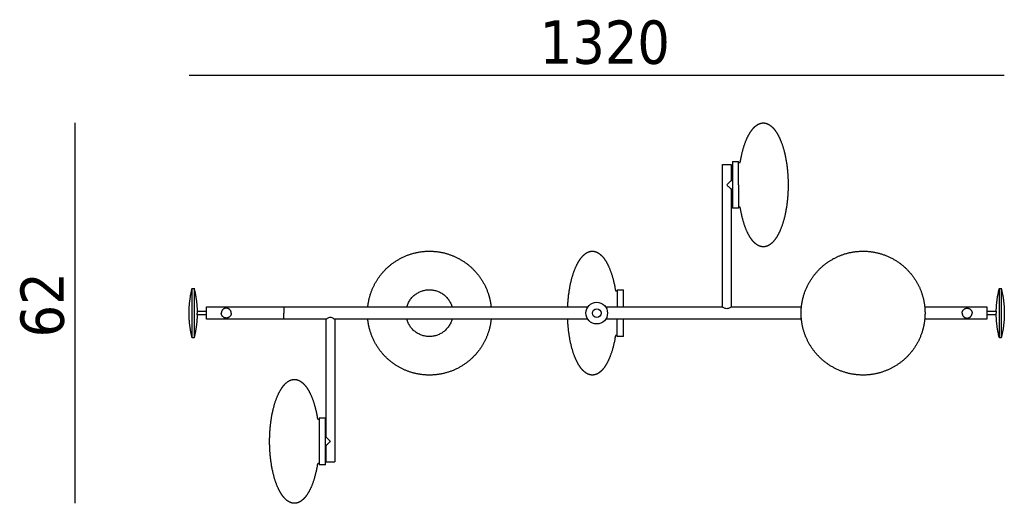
# Model space of a CAD drawing. Header units: millimetres. Extents: x 0 to 3549, y -637 to 1517.
# Tile 6 of 6: x 1960 to 3549, y 736 to 1517. Entities that reach past the tile are written whole.
import ezdxf

# ---------------------------------------------------------------- set-up
doc = ezdxf.new("R2010")
doc.units = ezdxf.units.MM
doc.layers.add('Quota (ISO)', color=7, linetype='Continuous', lineweight=25)
doc.styles.add('Testo nota (ISO)', font='tahoma.ttf')
doc.dimstyles.new('Default (ISO)', dxfattribs={"dimscale": 20, "dimtxt": 3.5, "dimasz": 2.5, "dimexe": 3.175, "dimexo": 0, "dimgap": 0.762, "dimtad": 1, "dimrnd": 1e-08, "dimzin": 0, "dimtxsty": 'Testo nota (ISO)', "dimcen": 0.09, "dimdle": 10, "dimclrd": 256, "dimclre": 256, "dimclrt": 256, "dimazin": 0, "dimtfac": 1.001486, "dimtmove": 0, "dimatfit": 3, "dimfxl": 1, "dimtolj": 1, "dimtzin": 0, "dimlwd": -1, "dimlwe": -1, "dimarcsym": 0})

# ---------------------------------------------------------------- blocks, each defined once
blk = doc.blocks.new('*D2')
at = {"layer": 'Defpoints', "color": 0, "transparency": 16777216}
for p in [(3549.3, 1427.6), (2233.3, 1043.3), (3549.3, 1043.3)]:
    blk.add_point(p, dxfattribs=at)
at = {"layer": 'Quota (ISO)', "transparency": 16777216}
blk.add_line((2233.3, 1427.6), (3549.3, 1427.6), dxfattribs=at)
at = {"layer": 'Quota (ISO)', "transparency": 16777216, "insert": (2773.1, 1515.7), "char_height": 70, "attachment_point": 1, "style": 'Testo nota (ISO)'}
blk.add_mtext('\\A1; 1320', dxfattribs=at)
blk = doc.blocks.new('_None')
blk = doc.blocks.new('*D4')
at = {"layer": 'Defpoints', "color": 0, "transparency": 16777216}
for p in [(2049.2, 1350.3), (3160.3, 1350.3), (2403.3, 736.3)]:
    blk.add_point(p, dxfattribs=at)
at = {"layer": 'Quota (ISO)', "transparency": 16777216}
blk.add_line((2049.2, 736.3), (2049.2, 1350.3), dxfattribs=at)
at = {"layer": 'Quota (ISO)', "transparency": 16777216, "insert": (1961.1, 977.8), "char_height": 70, "attachment_point": 1, "rotation": 90, "style": 'Testo nota (ISO)'}
blk.add_mtext('\\A1; 62', dxfattribs=at)

msp = doc.modelspace()

# ---------------------------------------------------------------- linework, layer by layer
for radius in [17.5, 7]:
    msp.add_circle((2891.318, 1043.271), radius)
for points, weights, degree, knots in [([(3123.132, 1287.115), (3126.183, 1306.361), (3131.428, 1322.529), (3138.435, 1333.978), (3141.828, 1339.523), (3145.487, 1343.674), (3149.315, 1346.412), (3152.954, 1349.016), (3156.649, 1350.271), (3160.318, 1350.271), (3165.274, 1350.271), (3170.25, 1347.993), (3175.042, 1343.249), (3180.105, 1338.239), (3184.697, 1330.744), (3188.603, 1320.981), (3195.762, 1303.082), (3199.671, 1280.34), (3200.247, 1256.231), (3200.295, 1254.245), (3200.318, 1252.258), (3200.318, 1250.271)], [0.777074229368, 0.745154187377, 0.737187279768, 0.753173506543, 0.761167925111, 0.775152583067, 0.79512748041, 0.815102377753, 0.841067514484, 0.873022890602, 0.830405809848, 0.798442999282, 0.777134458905, 0.755825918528, 0.745171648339, 0.745171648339, 0.745171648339, 0.780981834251, 0.852602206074, 0.852602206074, 0.852602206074, 0.852602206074], 3, [0.00815727, 0.00815727, 0.00815727, 0.00815727, 49.96443826, 49.96443826, 49.96443826, 66.71849125, 66.71849125, 66.71849125, 78.77282475, 78.77282475, 78.77282475, 95.9968974, 95.9968974, 95.9968974, 122.45564693, 122.45564693, 122.45564693, 188.94634672, 188.94634672, 188.94634672, 194.90682563, 194.90682563, 194.90682563, 194.90682563]), ([(3123.132, 1287.115), (3126.183, 1306.361), (3131.428, 1322.529), (3138.435, 1333.978), (3141.828, 1339.523), (3145.487, 1343.674), (3149.315, 1346.412), (3152.954, 1349.016), (3156.649, 1350.271), (3160.318, 1350.271), (3165.274, 1350.271), (3170.25, 1347.993), (3175.042, 1343.249), (3180.105, 1338.239), (3184.697, 1330.744), (3188.603, 1320.981), (3195.762, 1303.082), (3199.671, 1280.34), (3200.247, 1256.231), (3200.295, 1254.245), (3200.318, 1252.258), (3200.318, 1250.271)], [0.777074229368, 0.745154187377, 0.737187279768, 0.753173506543, 0.761167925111, 0.775152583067, 0.79512748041, 0.815102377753, 0.841067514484, 0.873022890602, 0.830405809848, 0.798442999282, 0.777134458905, 0.755825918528, 0.745171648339, 0.745171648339, 0.745171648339, 0.780981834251, 0.852602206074, 0.852602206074, 0.852602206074, 0.852602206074], 3, [0.00815727, 0.00815727, 0.00815727, 0.00815727, 49.96443826, 49.96443826, 49.96443826, 66.71849125, 66.71849125, 66.71849125, 78.77282475, 78.77282475, 78.77282475, 95.9968974, 95.9968974, 95.9968974, 122.45564693, 122.45564693, 122.45564693, 188.94634672, 188.94634672, 188.94634672, 194.90682563, 194.90682563, 194.90682563, 194.90682563]), ([(3094.318, 1283.271), (3094.318, 1283.271), (3101.318, 1283.271), (3108.318, 1283.271), (3108.318, 1283.271)], [1, 0.707106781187, 1, 0.707106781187, 1], 2, [-28, -28, -28, -14, -14, 0, 0, 0]), ([(3094.318, 1283.271), (3094.318, 1283.271), (3101.318, 1283.271), (3108.318, 1283.271), (3108.318, 1283.271)], [1, 0.707106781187, 1, 0.707106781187, 1], 2, [-28, -28, -28, -14, -14, 0, 0, 0]), ([(3200.318, 1250.271), (3200.318, 1248.283), (3200.295, 1246.297), (3200.247, 1244.311), (3199.671, 1220.201), (3195.762, 1197.459), (3188.603, 1179.56), (3184.697, 1169.797), (3180.105, 1162.302), (3175.042, 1157.292), (3170.25, 1152.549), (3165.274, 1150.271), (3160.318, 1150.271), (3156.649, 1150.271), (3152.955, 1151.525), (3149.315, 1154.129), (3145.487, 1156.866), (3141.829, 1161.018), (3138.435, 1166.563), (3131.428, 1178.012), (3126.183, 1194.181), (3123.132, 1213.429)], [0.852602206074, 0.852602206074, 0.852602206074, 0.852602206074, 0.780981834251, 0.745171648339, 0.745171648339, 0.745171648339, 0.755825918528, 0.777134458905, 0.798442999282, 0.830405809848, 0.873022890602, 0.841068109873, 0.815103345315, 0.795128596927, 0.775153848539, 0.761169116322, 0.753174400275, 0.737186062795, 0.745154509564, 0.777079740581], 3, [-5.96047892, -5.96047892, -5.96047892, -5.96047892, 0, 0, 0, 66.49069979, 66.49069979, 66.49069979, 92.94944932, 92.94944932, 92.94944932, 110.17352196, 110.17352196, 110.17352196, 122.22758786, 122.22758786, 122.22758786, 138.98115802, 138.98115802, 138.98115802, 188.94081415, 188.94081415, 188.94081415, 188.94081415]), ([(3200.318, 1250.271), (3200.318, 1248.283), (3200.295, 1246.297), (3200.247, 1244.311), (3199.671, 1220.201), (3195.762, 1197.459), (3188.603, 1179.56), (3184.697, 1169.797), (3180.105, 1162.302), (3175.042, 1157.292), (3170.25, 1152.549), (3165.274, 1150.271), (3160.318, 1150.271), (3156.649, 1150.271), (3152.955, 1151.525), (3149.315, 1154.129), (3145.487, 1156.866), (3141.829, 1161.018), (3138.435, 1166.563), (3131.428, 1178.012), (3126.183, 1194.181), (3123.132, 1213.429)], [0.852602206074, 0.852602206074, 0.852602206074, 0.852602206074, 0.780981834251, 0.745171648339, 0.745171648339, 0.745171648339, 0.755825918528, 0.777134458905, 0.798442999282, 0.830405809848, 0.873022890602, 0.841068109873, 0.815103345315, 0.795128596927, 0.775153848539, 0.761169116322, 0.753174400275, 0.737186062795, 0.745154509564, 0.777079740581], 3, [-5.96047892, -5.96047892, -5.96047892, -5.96047892, 0, 0, 0, 66.49069979, 66.49069979, 66.49069979, 92.94944932, 92.94944932, 92.94944932, 110.17352196, 110.17352196, 110.17352196, 122.22758786, 122.22758786, 122.22758786, 138.98115802, 138.98115802, 138.98115802, 188.94081415, 188.94081415, 188.94081415, 188.94081415]), ([(2532.879, 1089.945), (2541.782, 1106.814), (2556.269, 1119.222), (2571.999, 1132.694), (2591.786, 1138.81), (2611.573, 1144.927), (2632.161, 1142.681), (2651.123, 1140.613), (2667.993, 1131.71)], [1, 0.926776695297, 0.890165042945, 0.853553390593, 0.853553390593, 0.853553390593, 0.890165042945, 0.926776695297, 1], 2, [0, 0, 0, 38.14871397, 38.14871397, 79.5700702, 79.5700702, 120.99142644, 120.99142644, 159.14014041, 159.14014041, 159.14014041]), ([(2532.879, 1089.945), (2541.782, 1106.814), (2556.269, 1119.222), (2571.999, 1132.694), (2591.786, 1138.81), (2611.573, 1144.927), (2632.161, 1142.681), (2651.123, 1140.613), (2667.993, 1131.71)], [1, 0.926776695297, 0.890165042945, 0.853553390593, 0.853553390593, 0.853553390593, 0.890165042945, 0.926776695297, 1], 2, [0, 0, 0, 38.14871397, 38.14871397, 79.5700702, 79.5700702, 120.99142644, 120.99142644, 159.14014041, 159.14014041, 159.14014041]), ([(2667.993, 1131.71), (2684.862, 1122.807), (2697.27, 1108.32), (2710.742, 1092.59), (2716.858, 1072.803), (2719.816, 1063.235), (2720.817, 1053.271)], [1, 0.926776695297, 0.890165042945, 0.853553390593, 0.853553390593, 0.853553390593, 0.862113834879], 2, [0, 0, 0, 38.14871397, 38.14871397, 79.5700702, 79.5700702, 99.59923327, 99.59923327, 99.59923327]), ([(2667.993, 1131.71), (2684.862, 1122.807), (2697.27, 1108.32), (2710.742, 1092.59), (2716.858, 1072.803), (2719.816, 1063.235), (2720.817, 1053.271)], [1, 0.926776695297, 0.890165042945, 0.853553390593, 0.853553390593, 0.853553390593, 0.862113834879], 2, [0, 0, 0, 38.14871397, 38.14871397, 79.5700702, 79.5700702, 99.59923327, 99.59923327, 99.59923327]), ([(2844.519, 1053.271), (2845.431, 1075.968), (2849.308, 1097.167), (2856.034, 1113.981), (2859.939, 1123.744), (2864.532, 1131.239), (2869.595, 1136.249), (2874.387, 1140.993), (2879.362, 1143.271), (2884.318, 1143.271), (2887.987, 1143.271), (2891.682, 1142.016), (2895.322, 1139.412), (2899.149, 1136.674), (2902.808, 1132.523), (2906.202, 1126.978), (2913.209, 1115.529), (2918.454, 1099.36), (2921.505, 1080.113)], [0.821689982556, 0.759864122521, 0.728951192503, 0.728951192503, 0.728951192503, 0.739373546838, 0.760218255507, 0.781062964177, 0.812330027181, 0.85401944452, 0.822759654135, 0.797359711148, 0.777819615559, 0.758279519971, 0.74459927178, 0.736778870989, 0.721140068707, 0.728934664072, 0.760162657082], 3, [4.03002996, 4.03002996, 4.03002996, 4.03002996, 66.49069979, 66.49069979, 66.49069979, 92.94944932, 92.94944932, 92.94944932, 110.17352196, 110.17352196, 110.17352196, 122.22785546, 122.22785546, 122.22785546, 138.98190845, 138.98190845, 138.98190845, 188.93995996, 188.93995996, 188.93995996, 188.93995996]), ([(2844.519, 1053.271), (2845.431, 1075.968), (2849.308, 1097.167), (2856.034, 1113.981), (2859.939, 1123.744), (2864.532, 1131.239), (2869.595, 1136.249), (2874.387, 1140.993), (2879.362, 1143.271), (2884.318, 1143.271), (2887.987, 1143.271), (2891.682, 1142.016), (2895.322, 1139.412), (2899.149, 1136.674), (2902.808, 1132.523), (2906.202, 1126.978), (2913.209, 1115.529), (2918.454, 1099.36), (2921.505, 1080.113)], [0.821689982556, 0.759864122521, 0.728951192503, 0.728951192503, 0.728951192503, 0.739373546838, 0.760218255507, 0.781062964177, 0.812330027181, 0.85401944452, 0.822759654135, 0.797359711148, 0.777819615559, 0.758279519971, 0.74459927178, 0.736778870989, 0.721140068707, 0.728934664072, 0.760162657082], 3, [4.03002996, 4.03002996, 4.03002996, 4.03002996, 66.49069979, 66.49069979, 66.49069979, 92.94944932, 92.94944932, 92.94944932, 110.17352196, 110.17352196, 110.17352196, 122.22785546, 122.22785546, 122.22785546, 138.98190845, 138.98190845, 138.98190845, 188.93995996, 188.93995996, 188.93995996, 188.93995996]), ([(3221.82, 1053.271), (3222.821, 1063.235), (3225.779, 1072.803), (3231.895, 1092.59), (3245.367, 1108.32), (3257.775, 1122.807), (3274.644, 1131.71)], [0.862113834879, 0.853553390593, 0.853553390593, 0.853553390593, 0.890165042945, 0.926776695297, 1], 2, [59.54090714, 59.54090714, 59.54090714, 79.5700702, 79.5700702, 120.99142644, 120.99142644, 159.14014041, 159.14014041, 159.14014041]), ([(3221.82, 1053.271), (3222.821, 1063.235), (3225.779, 1072.803), (3231.895, 1092.59), (3245.367, 1108.32), (3257.775, 1122.807), (3274.644, 1131.71)], [0.862113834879, 0.853553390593, 0.853553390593, 0.853553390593, 0.890165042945, 0.926776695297, 1], 2, [59.54090714, 59.54090714, 59.54090714, 79.5700702, 79.5700702, 120.99142644, 120.99142644, 159.14014041, 159.14014041, 159.14014041]), ([(3274.644, 1131.71), (3291.513, 1140.613), (3310.475, 1142.681), (3331.064, 1144.927), (3350.851, 1138.81), (3370.638, 1132.694), (3386.368, 1119.222), (3400.855, 1106.814), (3409.758, 1089.945)], [1, 0.926776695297, 0.890165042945, 0.853553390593, 0.853553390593, 0.853553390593, 0.890165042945, 0.926776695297, 1], 2, [0, 0, 0, 38.14871397, 38.14871397, 79.5700702, 79.5700702, 120.99142644, 120.99142644, 159.14014041, 159.14014041, 159.14014041]), ([(3274.644, 1131.71), (3291.513, 1140.613), (3310.475, 1142.681), (3331.064, 1144.927), (3350.851, 1138.81), (3370.638, 1132.694), (3386.368, 1119.222), (3400.855, 1106.814), (3409.758, 1089.945)], [1, 0.926776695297, 0.890165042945, 0.853553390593, 0.853553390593, 0.853553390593, 0.890165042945, 0.926776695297, 1], 2, [0, 0, 0, 38.14871397, 38.14871397, 79.5700702, 79.5700702, 120.99142644, 120.99142644, 159.14014041, 159.14014041, 159.14014041]), ([(2238.318, 1003.271), (2233.318, 1022.958), (2233.318, 1043.271), (2233.318, 1063.583), (2238.318, 1083.271)], [0.918092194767, 0.950772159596, 1, 0.950772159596, 0.918092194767], 2, [0, 0, 0, 40.625, 40.625, 81.25, 81.25, 81.25]), ([(2238.318, 1003.271), (2233.318, 1022.958), (2233.318, 1043.271), (2233.318, 1063.583), (2238.318, 1083.271)], [0.918092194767, 0.950772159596, 1, 0.950772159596, 0.918092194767], 2, [0, 0, 0, 40.625, 40.625, 81.25, 81.25, 81.25]), ([(2521.82, 1053.271), (2521.862, 1053.692), (2521.908, 1054.114), (2523.976, 1073.076), (2532.879, 1089.945)], [0.888620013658, 0.889384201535, 0.890165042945, 0.926776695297, 1], 2, [120.10800523, 120.10800523, 120.10800523, 120.99142644, 120.99142644, 159.14014041, 159.14014041, 159.14014041]), ([(2521.82, 1053.271), (2521.862, 1053.692), (2521.908, 1054.114), (2523.976, 1073.076), (2532.879, 1089.945)], [0.888620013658, 0.889384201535, 0.890165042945, 0.926776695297, 1], 2, [120.10800523, 120.10800523, 120.10800523, 120.99142644, 120.99142644, 159.14014041, 159.14014041, 159.14014041]), ([(3409.758, 1089.945), (3418.66, 1073.076), (3420.729, 1054.114), (3420.775, 1053.692), (3420.817, 1053.271)], [0.999999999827, 0.926776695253, 0.890165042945, 0.889384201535, 0.888620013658], 2, [0.00000004, 0.00000004, 0.00000004, 38.14871397, 38.14871397, 39.03213518, 39.03213518, 39.03213518]), ([(3409.758, 1089.945), (3418.66, 1073.076), (3420.729, 1054.114), (3420.775, 1053.692), (3420.817, 1053.271)], [0.999999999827, 0.926776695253, 0.890165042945, 0.889384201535, 0.888620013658], 2, [0.00000004, 0.00000004, 0.00000004, 38.14871397, 38.14871397, 39.03213518, 39.03213518, 39.03213518]), ([(3544.318, 1083.271), (3549.318, 1063.583), (3549.318, 1043.271), (3549.318, 1022.958), (3544.318, 1003.271)], [0.918092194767, 0.950772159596, 1, 0.950772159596, 0.918092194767], 2, [0, 0, 0, 40.625, 40.625, 81.25, 81.25, 81.25]), ([(3544.318, 1083.271), (3549.318, 1063.583), (3549.318, 1043.271), (3549.318, 1022.958), (3544.318, 1003.271)], [0.918092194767, 0.950772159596, 1, 0.950772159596, 0.918092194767], 2, [0, 0, 0, 40.625, 40.625, 81.25, 81.25, 81.25]), ([(2574.644, 954.831), (2557.775, 963.734), (2545.367, 978.221), (2531.895, 993.951), (2525.779, 1013.738), (2522.821, 1023.306), (2521.82, 1033.271)], [1, 0.926776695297, 0.890165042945, 0.853553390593, 0.853553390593, 0.853553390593, 0.862113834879], 2, [0, 0, 0, 38.14871397, 38.14871397, 79.5700702, 79.5700702, 99.59923327, 99.59923327, 99.59923327]), ([(2574.644, 954.831), (2557.775, 963.734), (2545.367, 978.221), (2531.895, 993.951), (2525.779, 1013.738), (2522.821, 1023.306), (2521.82, 1033.271)], [1, 0.926776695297, 0.890165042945, 0.853553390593, 0.853553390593, 0.853553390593, 0.862113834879], 2, [0, 0, 0, 38.14871397, 38.14871397, 79.5700702, 79.5700702, 99.59923327, 99.59923327, 99.59923327]), ([(2720.817, 1033.271), (2720.775, 1032.849), (2720.729, 1032.427), (2718.66, 1013.465), (2709.758, 996.596)], [0.888620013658, 0.889384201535, 0.890165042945, 0.926776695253, 0.999999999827], 2, [120.10800523, 120.10800523, 120.10800523, 120.99142644, 120.99142644, 159.14014036, 159.14014036, 159.14014036]), ([(2720.817, 1033.271), (2720.775, 1032.849), (2720.729, 1032.427), (2718.66, 1013.465), (2709.758, 996.596)], [0.888620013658, 0.889384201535, 0.890165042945, 0.926776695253, 0.999999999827], 2, [120.10800523, 120.10800523, 120.10800523, 120.99142644, 120.99142644, 159.14014036, 159.14014036, 159.14014036]), ([(2921.505, 1006.428), (2918.453, 987.181), (2913.209, 971.012), (2906.202, 959.563), (2902.808, 954.018), (2899.149, 949.866), (2895.322, 947.129), (2891.682, 944.525), (2887.987, 943.271), (2884.318, 943.271), (2879.362, 943.271), (2874.387, 945.549), (2869.595, 950.292), (2864.532, 955.302), (2859.939, 962.797), (2856.034, 972.56), (2849.308, 989.374), (2845.431, 1010.573), (2844.519, 1033.271)], [0.760162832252, 0.728934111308, 0.721139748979, 0.736779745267, 0.744600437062, 0.758280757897, 0.777820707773, 0.797360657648, 0.822760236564, 0.85401944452, 0.812330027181, 0.781062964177, 0.760218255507, 0.739373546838, 0.728951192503, 0.728951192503, 0.728951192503, 0.759864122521, 0.821689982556], 3, [0.00443144, 0.00443144, 0.00443144, 0.00443144, 49.96307654, 49.96307654, 49.96307654, 66.71664669, 66.71664669, 66.71664669, 78.77071259, 78.77071259, 78.77071259, 95.99478524, 95.99478524, 95.99478524, 122.45353477, 122.45353477, 122.45353477, 184.9142046, 184.9142046, 184.9142046, 184.9142046]), ([(2921.505, 1006.428), (2918.453, 987.181), (2913.209, 971.012), (2906.202, 959.563), (2902.808, 954.018), (2899.149, 949.866), (2895.322, 947.129), (2891.682, 944.525), (2887.987, 943.271), (2884.318, 943.271), (2879.362, 943.271), (2874.387, 945.549), (2869.595, 950.292), (2864.532, 955.302), (2859.939, 962.797), (2856.034, 972.56), (2849.308, 989.374), (2845.431, 1010.573), (2844.519, 1033.271)], [0.760162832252, 0.728934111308, 0.721139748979, 0.736779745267, 0.744600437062, 0.758280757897, 0.777820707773, 0.797360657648, 0.822760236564, 0.85401944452, 0.812330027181, 0.781062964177, 0.760218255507, 0.739373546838, 0.728951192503, 0.728951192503, 0.728951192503, 0.759864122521, 0.821689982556], 3, [0.00443144, 0.00443144, 0.00443144, 0.00443144, 49.96307654, 49.96307654, 49.96307654, 66.71664669, 66.71664669, 66.71664669, 78.77071259, 78.77071259, 78.77071259, 95.99478524, 95.99478524, 95.99478524, 122.45353477, 122.45353477, 122.45353477, 184.9142046, 184.9142046, 184.9142046, 184.9142046]), ([(3232.879, 996.596), (3223.976, 1013.465), (3221.908, 1032.427), (3221.862, 1032.849), (3221.82, 1033.271)], [1, 0.926776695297, 0.890165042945, 0.889384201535, 0.888620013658], 2, [0, 0, 0, 38.14871397, 38.14871397, 39.03213518, 39.03213518, 39.03213518]), ([(3232.879, 996.596), (3223.976, 1013.465), (3221.908, 1032.427), (3221.862, 1032.849), (3221.82, 1033.271)], [1, 0.926776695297, 0.890165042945, 0.889384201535, 0.888620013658], 2, [0, 0, 0, 38.14871397, 38.14871397, 39.03213518, 39.03213518, 39.03213518]), ([(3420.817, 1033.272), (3419.816, 1023.307), (3416.858, 1013.738), (3410.742, 993.951), (3397.27, 978.221), (3384.862, 963.734), (3367.993, 954.831)], [0.862114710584, 0.853553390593, 0.853553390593, 0.853553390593, 0.890165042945, 0.926776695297, 1], 2, [59.53988271, 59.53988271, 59.53988271, 79.5700702, 79.5700702, 120.99142644, 120.99142644, 159.14014041, 159.14014041, 159.14014041]), ([(3420.817, 1033.272), (3419.816, 1023.307), (3416.858, 1013.738), (3410.742, 993.951), (3397.27, 978.221), (3384.862, 963.734), (3367.993, 954.831)], [0.862114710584, 0.853553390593, 0.853553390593, 0.853553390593, 0.890165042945, 0.926776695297, 1], 2, [59.53988271, 59.53988271, 59.53988271, 79.5700702, 79.5700702, 120.99142644, 120.99142644, 159.14014041, 159.14014041, 159.14014041]), ([(2709.758, 996.596), (2700.855, 979.727), (2686.368, 967.319), (2670.638, 953.847), (2650.851, 947.731), (2631.064, 941.614), (2610.475, 943.86), (2591.513, 945.928), (2574.644, 954.831)], [1, 0.926776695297, 0.890165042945, 0.853553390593, 0.853553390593, 0.853553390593, 0.890165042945, 0.926776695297, 1], 2, [0, 0, 0, 38.14871397, 38.14871397, 79.5700702, 79.5700702, 120.99142644, 120.99142644, 159.14014041, 159.14014041, 159.14014041]), ([(2709.758, 996.596), (2700.855, 979.727), (2686.368, 967.319), (2670.638, 953.847), (2650.851, 947.731), (2631.064, 941.614), (2610.475, 943.86), (2591.513, 945.928), (2574.644, 954.831)], [1, 0.926776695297, 0.890165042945, 0.853553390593, 0.853553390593, 0.853553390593, 0.890165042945, 0.926776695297, 1], 2, [0, 0, 0, 38.14871397, 38.14871397, 79.5700702, 79.5700702, 120.99142644, 120.99142644, 159.14014041, 159.14014041, 159.14014041]), ([(3367.993, 954.831), (3351.123, 945.928), (3332.161, 943.86), (3311.573, 941.614), (3291.786, 947.731), (3271.999, 953.847), (3256.269, 967.319), (3241.782, 979.727), (3232.879, 996.596)], [1, 0.926776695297, 0.890165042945, 0.853553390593, 0.853553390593, 0.853553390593, 0.890165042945, 0.926776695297, 1], 2, [0, 0, 0, 38.14871397, 38.14871397, 79.5700702, 79.5700702, 120.99142644, 120.99142644, 159.14014041, 159.14014041, 159.14014041]), ([(3367.993, 954.831), (3351.123, 945.928), (3332.161, 943.86), (3311.573, 941.614), (3291.786, 947.731), (3271.999, 953.847), (3256.269, 967.319), (3241.782, 979.727), (3232.879, 996.596)], [1, 0.926776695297, 0.890165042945, 0.853553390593, 0.853553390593, 0.853553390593, 0.890165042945, 0.926776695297, 1], 2, [0, 0, 0, 38.14871397, 38.14871397, 79.5700702, 79.5700702, 120.99142644, 120.99142644, 159.14014041, 159.14014041, 159.14014041]), ([(2363.318, 836.271), (2363.318, 838.258), (2363.342, 840.245), (2363.389, 842.231), (2363.965, 866.34), (2367.874, 889.082), (2375.034, 906.981), (2378.939, 916.744), (2383.532, 924.239), (2388.595, 929.249), (2393.387, 933.993), (2398.362, 936.271), (2403.318, 936.271), (2406.987, 936.271), (2410.682, 935.016), (2414.322, 932.412), (2418.149, 929.674), (2421.808, 925.523), (2425.202, 919.978), (2432.209, 908.529), (2437.453, 892.361), (2440.504, 873.115)], [0.852602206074, 0.852602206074, 0.852602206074, 0.852602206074, 0.780981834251, 0.745171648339, 0.745171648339, 0.745171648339, 0.755825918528, 0.777134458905, 0.798442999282, 0.830405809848, 0.873022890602, 0.841067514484, 0.815102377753, 0.79512748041, 0.775152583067, 0.761167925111, 0.753173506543, 0.737187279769, 0.745154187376, 0.777074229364], 3, [-5.96047892, -5.96047892, -5.96047892, -5.96047892, 0, 0, 0, 66.49069979, 66.49069979, 66.49069979, 92.94944932, 92.94944932, 92.94944932, 110.17352196, 110.17352196, 110.17352196, 122.22785546, 122.22785546, 122.22785546, 138.98190845, 138.98190845, 138.98190845, 188.93818944, 188.93818944, 188.93818944, 188.93818944]), ([(2363.318, 836.271), (2363.318, 838.258), (2363.342, 840.245), (2363.389, 842.231), (2363.965, 866.34), (2367.874, 889.082), (2375.034, 906.981), (2378.939, 916.744), (2383.532, 924.239), (2388.595, 929.249), (2393.387, 933.993), (2398.362, 936.271), (2403.318, 936.271), (2406.987, 936.271), (2410.682, 935.016), (2414.322, 932.412), (2418.149, 929.674), (2421.808, 925.523), (2425.202, 919.978), (2432.209, 908.529), (2437.453, 892.361), (2440.504, 873.115)], [0.852602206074, 0.852602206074, 0.852602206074, 0.852602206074, 0.780981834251, 0.745171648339, 0.745171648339, 0.745171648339, 0.755825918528, 0.777134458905, 0.798442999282, 0.830405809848, 0.873022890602, 0.841067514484, 0.815102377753, 0.79512748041, 0.775152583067, 0.761167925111, 0.753173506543, 0.737187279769, 0.745154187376, 0.777074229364], 3, [-5.96047892, -5.96047892, -5.96047892, -5.96047892, 0, 0, 0, 66.49069979, 66.49069979, 66.49069979, 92.94944932, 92.94944932, 92.94944932, 110.17352196, 110.17352196, 110.17352196, 122.22785546, 122.22785546, 122.22785546, 138.98190845, 138.98190845, 138.98190845, 188.93818944, 188.93818944, 188.93818944, 188.93818944]), ([(2440.505, 799.429), (2437.454, 780.181), (2432.209, 764.012), (2425.202, 752.563), (2421.808, 747.018), (2418.149, 742.866), (2414.322, 740.129), (2410.682, 737.525), (2406.987, 736.271), (2403.318, 736.271), (2398.362, 736.271), (2393.387, 738.549), (2388.595, 743.292), (2383.532, 748.302), (2378.939, 755.797), (2375.034, 765.56), (2367.874, 783.459), (2363.965, 806.201), (2363.389, 830.311), (2363.342, 832.297), (2363.318, 834.283), (2363.318, 836.271)], [0.777079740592, 0.745154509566, 0.737186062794, 0.753174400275, 0.761169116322, 0.775153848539, 0.795128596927, 0.815103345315, 0.841068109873, 0.873022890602, 0.830405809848, 0.798442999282, 0.777134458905, 0.755825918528, 0.745171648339, 0.745171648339, 0.745171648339, 0.780981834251, 0.852602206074, 0.852602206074, 0.852602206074, 0.852602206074], 3, [0.0034204, 0.0034204, 0.0034204, 0.0034204, 49.96307654, 49.96307654, 49.96307654, 66.71664669, 66.71664669, 66.71664669, 78.77071259, 78.77071259, 78.77071259, 95.99478524, 95.99478524, 95.99478524, 122.45353477, 122.45353477, 122.45353477, 188.94423456, 188.94423456, 188.94423456, 194.90471348, 194.90471348, 194.90471348, 194.90471348]), ([(2440.505, 799.429), (2437.454, 780.181), (2432.209, 764.012), (2425.202, 752.563), (2421.808, 747.018), (2418.149, 742.866), (2414.322, 740.129), (2410.682, 737.525), (2406.987, 736.271), (2403.318, 736.271), (2398.362, 736.271), (2393.387, 738.549), (2388.595, 743.292), (2383.532, 748.302), (2378.939, 755.797), (2375.034, 765.56), (2367.874, 783.459), (2363.965, 806.201), (2363.389, 830.311), (2363.342, 832.297), (2363.318, 834.283), (2363.318, 836.271)], [0.777079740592, 0.745154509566, 0.737186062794, 0.753174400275, 0.761169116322, 0.775153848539, 0.795128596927, 0.815103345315, 0.841068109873, 0.873022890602, 0.830405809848, 0.798442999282, 0.777134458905, 0.755825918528, 0.745171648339, 0.745171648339, 0.745171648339, 0.780981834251, 0.852602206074, 0.852602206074, 0.852602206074, 0.852602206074], 3, [0.0034204, 0.0034204, 0.0034204, 0.0034204, 49.96307654, 49.96307654, 49.96307654, 66.71664669, 66.71664669, 66.71664669, 78.77071259, 78.77071259, 78.77071259, 95.99478524, 95.99478524, 95.99478524, 122.45353477, 122.45353477, 122.45353477, 188.94423456, 188.94423456, 188.94423456, 194.90471348, 194.90471348, 194.90471348, 194.90471348]), ([(2454.318, 803.271), (2454.318, 803.271), (2461.318, 803.271), (2468.318, 803.271), (2468.318, 803.271)], [1, 0.707106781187, 1, 0.707106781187, 1], 2, [0, 0, 0, 14, 14, 28, 28, 28]), ([(2454.318, 803.271), (2454.318, 803.271), (2461.318, 803.271), (2468.318, 803.271), (2468.318, 803.271)], [1, 0.707106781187, 1, 0.707106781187, 1], 2, [0, 0, 0, 14, 14, 28, 28, 28])]:
    msp.add_rational_spline(points, weights, degree=degree, knots=knots)
for points, weights in [([(3110.318, 1288.021), (3110.318, 1288.021), (3110.318, 1257.271)], [0.99978520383, 0.744381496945, 0.935057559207]), ([(3110.318, 1288.021), (3110.318, 1288.021), (3110.318, 1257.271)], [0.99978520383, 0.744381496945, 0.935057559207]), ([(3120.318, 1286.271), (3120.318, 1288.021), (3120.318, 1288.021)], [0.904492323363, 0.939860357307, 0.99978520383]), ([(3120.318, 1286.271), (3120.318, 1288.021), (3120.318, 1288.021)], [0.904492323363, 0.939860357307, 0.99978520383]), ([(3110.318, 1243.275), (3110.318, 1212.537), (3110.318, 1212.521)], [0.934790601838, 0.74448041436, 1]), ([(3110.318, 1243.275), (3110.318, 1212.537), (3110.318, 1212.521)], [0.934790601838, 0.74448041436, 1]), ([(3120.318, 1214.268), (3120.318, 1212.524), (3120.318, 1212.521)], [0.904773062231, 0.940161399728, 1]), ([(3120.318, 1214.268), (3120.318, 1212.524), (3120.318, 1212.521)], [0.904773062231, 0.940161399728, 1]), ([(2241.318, 1083.271), (2245.944, 1065.058), (2246.291, 1046.271)], [0.918092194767, 0.948243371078, 0.992480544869]), ([(2241.318, 1083.271), (2245.944, 1065.058), (2246.291, 1046.271)], [0.918092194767, 0.948243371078, 0.992480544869]), ([(2924.318, 1081.019), (2924.318, 1081.016), (2924.318, 1079.271)], [1, 0.940139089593, 0.904746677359]), ([(2924.318, 1081.019), (2924.318, 1081.016), (2924.318, 1079.271)], [1, 0.940139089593, 0.904746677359]), ([(2934.318, 1053.271), (2934.318, 1081.004), (2934.318, 1081.019)], [0.913168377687, 0.760116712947, 1]), ([(2934.318, 1053.271), (2934.318, 1081.004), (2934.318, 1081.019)], [0.913168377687, 0.760116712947, 1]), ([(3536.346, 1046.271), (3536.693, 1065.058), (3541.318, 1083.271)], [0.992480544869, 0.948243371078, 0.918092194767]), ([(3536.346, 1046.271), (3536.693, 1065.058), (3541.318, 1083.271)], [0.992480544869, 0.948243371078, 0.918092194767]), ([(2261.318, 1046.271), (2261.318, 1053.271), (2261.318, 1053.271)], [0.904813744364, 0.766910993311, 1]), ([(2261.318, 1046.271), (2261.318, 1053.271), (2261.318, 1053.271)], [0.904813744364, 0.766910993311, 1]), ([(3521.318, 1053.271), (3521.318, 1053.271), (3521.318, 1046.271)], [1, 0.766900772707, 0.904825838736]), ([(3521.318, 1053.271), (3521.318, 1053.271), (3521.318, 1046.271)], [1, 0.766900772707, 0.904825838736]), ([(2246.291, 1040.271), (2245.944, 1021.483), (2241.318, 1003.271)], [0.992480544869, 0.948243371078, 0.918092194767]), ([(2246.291, 1040.271), (2245.944, 1021.483), (2241.318, 1003.271)], [0.992480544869, 0.948243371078, 0.918092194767]), ([(2261.318, 1033.271), (2261.318, 1033.271), (2261.318, 1040.275)], [1, 0.766805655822, 0.904938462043]), ([(2261.318, 1033.271), (2261.318, 1033.271), (2261.318, 1040.275)], [1, 0.766805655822, 0.904938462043]), ([(2934.318, 1005.519), (2934.318, 1005.519), (2934.318, 1033.271)], [0.99978520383, 0.759975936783, 0.913435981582]), ([(2934.318, 1005.519), (2934.318, 1005.519), (2934.318, 1033.271)], [0.99978520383, 0.759975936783, 0.913435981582]), ([(3521.318, 1040.274), (3521.318, 1033.271), (3521.318, 1033.271)], [0.904903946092, 0.766834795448, 1]), ([(3521.318, 1040.274), (3521.318, 1033.271), (3521.318, 1033.271)], [0.904903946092, 0.766834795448, 1]), ([(3541.318, 1003.271), (3536.693, 1021.483), (3536.346, 1040.271)], [0.918092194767, 0.948243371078, 0.992480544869]), ([(3541.318, 1003.271), (3536.693, 1021.483), (3536.346, 1040.271)], [0.918092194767, 0.948243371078, 0.992480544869]), ([(2924.318, 1005.519), (2924.318, 1005.519), (2924.318, 1007.27)], [0.99978520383, 0.939845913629, 0.904475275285]), ([(2924.318, 1005.519), (2924.318, 1005.519), (2924.318, 1007.27)], [0.99978520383, 0.939845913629, 0.904475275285]), ([(2443.318, 874.021), (2443.318, 874.021), (2443.318, 872.271)], [0.99978520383, 0.939860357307, 0.904492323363]), ([(2443.318, 874.021), (2443.318, 874.021), (2443.318, 872.271)], [0.99978520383, 0.939860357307, 0.904492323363]), ([(2453.318, 843.271), (2453.318, 874.021), (2453.318, 874.021)], [0.935057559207, 0.744381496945, 0.99978520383]), ([(2453.318, 843.271), (2453.318, 874.021), (2453.318, 874.021)], [0.935057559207, 0.744381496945, 0.99978520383]), ([(2453.318, 798.521), (2453.318, 798.537), (2453.318, 829.269)], [1, 0.744510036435, 0.934746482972]), ([(2453.318, 798.521), (2453.318, 798.537), (2453.318, 829.269)], [1, 0.744510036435, 0.934746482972]), ([(2443.318, 800.274), (2443.318, 798.524), (2443.318, 798.521)], [0.904660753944, 0.940066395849, 1]), ([(2443.318, 800.274), (2443.318, 798.524), (2443.318, 798.521)], [0.904660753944, 0.940066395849, 1])]:
    msp.add_rational_spline(points, weights, degree=2)
for points in [[(3110.318, 1288.021), (3115.318, 1288.021), (3120.318, 1288.021)], [(3110.318, 1288.021), (3115.318, 1288.021), (3120.318, 1288.021)], [(3094.318, 1053.271), (3094.318, 1168.271), (3094.318, 1283.271)], [(3094.318, 1053.271), (3094.318, 1168.271), (3094.318, 1283.271)], [(3108.318, 1283.271), (3108.318, 1270.271), (3108.318, 1257.271)], [(3108.318, 1283.271), (3108.318, 1270.271), (3108.318, 1257.271)], [(3120.318, 1286.271), (3121.231, 1286.271), (3122.144, 1286.271)], [(3120.318, 1286.271), (3121.231, 1286.271), (3122.144, 1286.271)], [(3108.318, 1257.271), (3109.318, 1257.271), (3110.318, 1257.271)], [(3108.318, 1257.271), (3109.318, 1257.271), (3110.318, 1257.271)], [(3110.318, 1243.271), (3109.318, 1243.271), (3108.318, 1243.271)], [(3110.318, 1243.271), (3109.318, 1243.271), (3108.318, 1243.271)], [(3108.318, 1243.271), (3108.318, 1148.271), (3108.318, 1053.271)], [(3108.318, 1243.271), (3108.318, 1148.271), (3108.318, 1053.271)], [(3120.318, 1212.521), (3115.318, 1212.521), (3110.318, 1212.521)], [(3120.318, 1212.521), (3115.318, 1212.521), (3110.318, 1212.521)], [(3122.139, 1214.271), (3121.229, 1214.271), (3120.318, 1214.271)], [(3122.139, 1214.271), (3121.229, 1214.271), (3120.318, 1214.271)], [(2238.318, 1083.271), (2239.818, 1083.271), (2241.318, 1083.271)], [(2238.318, 1083.271), (2239.818, 1083.271), (2241.318, 1083.271)], [(2924.318, 1081.019), (2929.318, 1081.019), (2934.318, 1081.019)], [(2924.318, 1081.019), (2929.318, 1081.019), (2934.318, 1081.019)], [(3541.318, 1083.271), (3542.818, 1083.271), (3544.318, 1083.271)], [(3541.318, 1083.271), (3542.818, 1083.271), (3544.318, 1083.271)], [(2922.492, 1079.271), (2923.405, 1079.271), (2924.318, 1079.271)], [(2922.492, 1079.271), (2923.405, 1079.271), (2924.318, 1079.271)], [(2261.318, 1053.271), (2323.818, 1053.271), (2386.318, 1053.271)], [(2261.318, 1053.271), (2323.818, 1053.271), (2386.318, 1053.271)], [(2386.318, 1053.271), (2454.07, 1053.271), (2521.822, 1053.271)], [(2386.318, 1053.271), (2454.07, 1053.271), (2521.822, 1053.271)], [(2720.82, 1053.271), (2782.672, 1053.271), (2844.523, 1053.271)], [(2720.82, 1053.271), (2782.672, 1053.271), (2844.523, 1053.271)], [(2934.321, 1053.271), (3014.32, 1053.271), (3094.318, 1053.271)], [(2934.321, 1053.271), (3014.32, 1053.271), (3094.318, 1053.271)], [(3108.318, 1053.271), (3165.069, 1053.271), (3221.82, 1053.271)], [(3108.318, 1053.271), (3165.069, 1053.271), (3221.82, 1053.271)], [(3420.818, 1053.271), (3471.068, 1053.271), (3521.318, 1053.271)], [(3420.818, 1053.271), (3471.068, 1053.271), (3521.318, 1053.271)], [(2246.291, 1046.271), (2253.804, 1046.271), (2261.318, 1046.271)], [(2246.291, 1046.271), (2253.804, 1046.271), (2261.318, 1046.271)], [(2261.318, 1040.271), (2253.804, 1040.271), (2246.291, 1040.271)], [(2261.318, 1040.271), (2253.804, 1040.271), (2246.291, 1040.271)], [(2386.318, 1033.271), (2323.818, 1033.271), (2261.318, 1033.271)], [(2386.318, 1033.271), (2323.818, 1033.271), (2261.318, 1033.271)], [(2454.318, 1033.271), (2420.318, 1033.271), (2386.318, 1033.271)], [(2454.318, 1033.271), (2420.318, 1033.271), (2386.318, 1033.271)], [(2454.318, 1033.271), (2454.318, 938.271), (2454.318, 843.271)], [(2454.318, 1033.271), (2454.318, 938.271), (2454.318, 843.271)], [(2521.822, 1033.271), (2495.07, 1033.271), (2468.318, 1033.271)], [(2521.822, 1033.271), (2495.07, 1033.271), (2468.318, 1033.271)], [(2468.318, 1033.271), (2468.318, 918.271), (2468.318, 803.271)], [(2468.318, 1033.271), (2468.318, 918.271), (2468.318, 803.271)], [(2844.523, 1033.271), (2782.672, 1033.271), (2720.82, 1033.271)], [(2844.523, 1033.271), (2782.672, 1033.271), (2720.82, 1033.271)], [(3221.82, 1033.271), (3078.07, 1033.271), (2934.321, 1033.271)], [(3221.82, 1033.271), (3078.07, 1033.271), (2934.321, 1033.271)], [(3521.318, 1033.271), (3471.068, 1033.271), (3420.818, 1033.271)], [(3521.318, 1033.271), (3471.068, 1033.271), (3420.818, 1033.271)], [(3521.318, 1046.271), (3528.832, 1046.271), (3536.346, 1046.271)], [(3521.318, 1046.271), (3528.832, 1046.271), (3536.346, 1046.271)], [(3536.346, 1040.271), (3528.832, 1040.271), (3521.318, 1040.271)], [(3536.346, 1040.271), (3528.832, 1040.271), (3521.318, 1040.271)], [(2241.318, 1003.271), (2239.818, 1003.271), (2238.318, 1003.271)], [(2241.318, 1003.271), (2239.818, 1003.271), (2238.318, 1003.271)], [(2924.318, 1007.271), (2923.405, 1007.271), (2922.492, 1007.271)], [(2924.318, 1007.271), (2923.405, 1007.271), (2922.492, 1007.271)], [(2934.318, 1005.519), (2929.318, 1005.519), (2924.318, 1005.519)], [(2934.318, 1005.519), (2929.318, 1005.519), (2924.318, 1005.519)], [(3544.318, 1003.271), (3542.818, 1003.271), (3541.318, 1003.271)], [(3544.318, 1003.271), (3542.818, 1003.271), (3541.318, 1003.271)], [(2441.492, 872.271), (2442.405, 872.271), (2443.318, 872.271)], [(2441.492, 872.271), (2442.405, 872.271), (2443.318, 872.271)], [(2443.318, 874.021), (2448.318, 874.021), (2453.318, 874.021)], [(2443.318, 874.021), (2448.318, 874.021), (2453.318, 874.021)], [(2453.318, 843.271), (2453.818, 843.271), (2454.318, 843.271)], [(2453.318, 843.271), (2453.818, 843.271), (2454.318, 843.271)], [(2454.318, 829.271), (2453.818, 829.271), (2453.318, 829.271)], [(2454.318, 829.271), (2453.818, 829.271), (2453.318, 829.271)], [(2454.318, 829.271), (2454.318, 816.271), (2454.318, 803.271)], [(2454.318, 829.271), (2454.318, 816.271), (2454.318, 803.271)], [(2443.318, 800.271), (2442.405, 800.271), (2441.492, 800.271)], [(2443.318, 800.271), (2442.405, 800.271), (2441.492, 800.271)], [(2453.318, 798.521), (2448.318, 798.521), (2443.318, 798.521)], [(2453.318, 798.521), (2448.318, 798.521), (2443.318, 798.521)]]:
    msp.add_open_spline(points, degree=2)
at = {"lineweight": -3}
for points, weights in [([(3120.318, 1250.29), (3120.318, 1277.947), (3120.318, 1286.271)], [1, 0.767183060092, 0.904492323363]), ([(3108.318, 1257.271), (3108.318, 1257.271), (3101.318, 1250.271)], [1, 0.707106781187, 1]), ([(3110.318, 1257.271), (3110.318, 1253.811), (3110.318, 1250.29)], [0.935057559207, 0.962805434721, 1]), ([(3101.318, 1250.271), (3108.318, 1243.271), (3108.318, 1243.271)], [1, 0.707106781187, 1]), ([(3110.318, 1250.29), (3110.318, 1246.752), (3110.318, 1243.275)], [1, 0.962626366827, 0.934790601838]), ([(3120.318, 1250.29), (3120.318, 1222.596), (3120.318, 1214.268)], [1, 0.766945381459, 0.904773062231]), ([(2238.318, 1043.271), (2238.318, 1083.271), (2238.318, 1083.271)], [1, 0.707106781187, 1]), ([(2241.318, 1083.271), (2241.318, 1083.271), (2241.318, 1043.271)], [1, 0.707106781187, 1]), ([(3541.318, 1043.271), (3541.318, 1083.271), (3541.318, 1083.271)], [1, 0.707106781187, 1]), ([(3544.318, 1083.271), (3544.318, 1083.271), (3544.318, 1043.271)], [1, 0.707106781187, 1]), ([(2924.318, 1079.271), (2924.318, 1073.088), (2924.318, 1053.271)], [0.904746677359, 0.798309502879, 0.913168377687]), ([(2386.318, 1053.271), (2386.318, 1053.271), (2386.318, 1043.271)], [1, 0.707106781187, 1]), ([(3221.82, 1033.271), (3220.815, 1043.271), (3221.82, 1053.271)], [0.888620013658, 0.870879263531, 0.862113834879]), ([(3420.817, 1053.271), (3421.822, 1043.271), (3420.817, 1033.272)], [0.888620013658, 0.870880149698, 0.862114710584]), ([(2238.318, 1003.271), (2238.318, 1003.271), (2238.318, 1043.271)], [1, 0.707106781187, 1]), ([(2241.318, 1043.271), (2241.318, 1003.271), (2241.318, 1003.271)], [1, 0.707106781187, 1]), ([(2246.291, 1046.271), (2246.291, 1046.271), (2246.291, 1043.271)], [1, 0.707106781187, 1]), ([(2246.291, 1040.271), (2246.291, 1040.271), (2246.291, 1043.271)], [1, 0.707106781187, 1]), ([(2261.318, 1043.271), (2261.318, 1044.806), (2261.318, 1046.271)], [1, 0.940195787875, 0.904813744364]), ([(2261.318, 1040.275), (2261.318, 1041.738), (2261.318, 1043.271)], [0.904938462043, 0.940301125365, 1]), ([(2386.318, 1033.271), (2386.318, 1033.271), (2386.318, 1043.271)], [1, 0.707106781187, 1]), ([(2924.318, 1007.27), (2924.318, 1013.456), (2924.318, 1033.271)], [0.904475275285, 0.798332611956, 0.913435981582]), ([(3521.318, 1046.271), (3521.318, 1044.806), (3521.318, 1043.271)], [0.904825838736, 0.94020600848, 1]), ([(3521.318, 1043.271), (3521.318, 1041.737), (3521.318, 1040.274)], [1, 0.940271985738, 0.904903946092]), ([(3536.346, 1046.271), (3536.346, 1046.271), (3536.346, 1043.271)], [1, 0.707106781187, 1]), ([(3536.346, 1040.271), (3536.346, 1040.271), (3536.346, 1043.271)], [1, 0.707106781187, 1]), ([(3541.318, 1003.271), (3541.318, 1003.271), (3541.318, 1043.271)], [1, 0.707106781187, 1]), ([(3544.318, 1043.271), (3544.318, 1003.271), (3544.318, 1003.271)], [1, 0.707106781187, 1]), ([(2443.318, 872.271), (2443.318, 863.947), (2443.318, 836.29)], [0.904492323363, 0.767183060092, 1]), ([(2453.318, 836.29), (2453.318, 839.811), (2453.318, 843.271)], [1, 0.962805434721, 0.935057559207]), ([(2461.318, 836.271), (2454.318, 843.271), (2454.318, 843.271)], [1, 0.707106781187, 1]), ([(2443.318, 836.29), (2443.318, 808.611), (2443.318, 800.274)], [1, 0.767040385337, 0.904660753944]), ([(2453.318, 836.271), (2453.318, 836.28), (2453.318, 836.29)], [0.999785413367, 0.999892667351, 1]), ([(2453.318, 829.269), (2453.318, 832.739), (2453.318, 836.271)], [0.934746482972, 0.962516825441, 0.999785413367]), ([(2454.318, 829.271), (2454.318, 829.271), (2454.81, 829.762)], [1, 0.982287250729, 1]), ([(2454.81, 829.762), (2456.561, 831.513), (2461.318, 836.271)], [1, 0.827080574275, 1])]:
    msp.add_rational_spline(points, weights, degree=2, dxfattribs=at)
for points, knots in [([(3122.144, 1286.271), (3122.346, 1286.271), (3122.548, 1286.334), (3122.714, 1286.449), (3122.935, 1286.603), (3123.09, 1286.849), (3123.132, 1287.115)], [0.00000004, 0.00000004, 0.00000004, 0.00000004, 0.61522133, 0.61522133, 0.61522133, 1.44416825, 1.44416825, 1.44416825, 1.44416825]), ([(3122.144, 1286.271), (3122.346, 1286.271), (3122.548, 1286.334), (3122.714, 1286.449), (3122.935, 1286.603), (3123.09, 1286.849), (3123.132, 1287.115)], [0.00000004, 0.00000004, 0.00000004, 0.00000004, 0.61522133, 0.61522133, 0.61522133, 1.44416825, 1.44416825, 1.44416825, 1.44416825]), ([(3123.132, 1213.43), (3123.09, 1213.695), (3122.935, 1213.941), (3122.714, 1214.095), (3122.548, 1214.21), (3122.346, 1214.273), (3122.144, 1214.273)], [0, 0, 0, 0, 0.82901953, 0.82901953, 0.82901953, 1.44423413, 1.44423413, 1.44423413, 1.44423413]), ([(3123.132, 1213.43), (3123.09, 1213.695), (3122.935, 1213.941), (3122.714, 1214.095), (3122.548, 1214.21), (3122.346, 1214.273), (3122.144, 1214.273)], [0, 0, 0, 0, 0.82901953, 0.82901953, 0.82901953, 1.44423413, 1.44423413, 1.44423413, 1.44423413]), ([(2921.504, 1080.113), (2921.547, 1079.847), (2921.702, 1079.601), (2921.923, 1079.448), (2922.088, 1079.332), (2922.29, 1079.269), (2922.492, 1079.269)], [0, 0, 0, 0, 0.82891722, 0.82891722, 0.82891722, 1.44413407, 1.44413407, 1.44413407, 1.44413407]), ([(2921.504, 1080.113), (2921.547, 1079.847), (2921.702, 1079.601), (2921.923, 1079.448), (2922.088, 1079.332), (2922.29, 1079.269), (2922.492, 1079.269)], [0, 0, 0, 0, 0.82891722, 0.82891722, 0.82891722, 1.44413407, 1.44413407, 1.44413407, 1.44413407]), ([(2922.492, 1007.272), (2922.29, 1007.272), (2922.088, 1007.209), (2921.923, 1007.094), (2921.702, 1006.94), (2921.547, 1006.694), (2921.504, 1006.428)], [0.00000003, 0.00000003, 0.00000003, 0.00000003, 0.6152163, 0.6152163, 0.6152163, 1.44413017, 1.44413017, 1.44413017, 1.44413017]), ([(2922.492, 1007.272), (2922.29, 1007.272), (2922.088, 1007.209), (2921.923, 1007.094), (2921.702, 1006.94), (2921.547, 1006.694), (2921.504, 1006.428)], [0.00000003, 0.00000003, 0.00000003, 0.00000003, 0.6152163, 0.6152163, 0.6152163, 1.44413017, 1.44413017, 1.44413017, 1.44413017]), ([(2440.504, 873.115), (2440.547, 872.849), (2440.702, 872.603), (2440.923, 872.449), (2441.088, 872.334), (2441.29, 872.271), (2441.492, 872.271)], [0, 0, 0, 0, 0.82894691, 0.82894691, 0.82894691, 1.44416821, 1.44416821, 1.44416821, 1.44416821]), ([(2440.504, 873.115), (2440.547, 872.849), (2440.702, 872.603), (2440.923, 872.449), (2441.088, 872.334), (2441.29, 872.271), (2441.492, 872.271)], [0, 0, 0, 0, 0.82894691, 0.82894691, 0.82894691, 1.44416821, 1.44416821, 1.44416821, 1.44416821]), ([(2441.492, 800.273), (2441.29, 800.273), (2441.088, 800.21), (2440.923, 800.095), (2440.702, 799.941), (2440.547, 799.695), (2440.504, 799.43)], [0.00000003, 0.00000003, 0.00000003, 0.00000003, 0.61521463, 0.61521463, 0.61521463, 1.44423416, 1.44423416, 1.44423416, 1.44423416]), ([(2441.492, 800.273), (2441.29, 800.273), (2441.088, 800.21), (2440.923, 800.095), (2440.702, 799.941), (2440.547, 799.695), (2440.504, 799.43)], [0.00000003, 0.00000003, 0.00000003, 0.00000003, 0.61521463, 0.61521463, 0.61521463, 1.44423416, 1.44423416, 1.44423416, 1.44423416])]:
    msp.add_open_spline(points, degree=3, knots=knots)
for points, weights, knots in [([(2584.878, 1053.271), (2592.505, 1081.036), (2621.299, 1081.021), (2650.061, 1081.006), (2657.68, 1053.271)], [0.913427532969, 0.759913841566, 1, 0.76011371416, 0.913172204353], [13.61224092, 13.61224092, 13.61224092, 75.5, 75.5, 137.3362373, 137.3362373, 137.3362373]), ([(2301.318, 1043.271), (2301.318, 1051.271), (2293.318, 1051.271), (2285.318, 1051.271), (2285.318, 1043.271)], [1, 0.707106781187, 1, 0.707106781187, 1], [-32, -32, -32, -16, -16, 0, 0, 0]), ([(3481.318, 1043.271), (3481.318, 1051.271), (3489.318, 1051.271), (3497.318, 1051.271), (3497.318, 1043.271)], [1, 0.707106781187, 1, 0.707106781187, 1], [0, 0, 0, 16, 16, 32, 32, 32]), ([(2301.318, 1043.271), (2301.318, 1035.271), (2293.318, 1035.271), (2285.318, 1035.271), (2285.318, 1043.271)], [1, 0.707106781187, 1, 0.707106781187, 1], [0, 0, 0, 16, 16, 32, 32, 32]), ([(2657.681, 1033.271), (2650.053, 1005.506), (2621.26, 1005.521), (2592.501, 1005.536), (2584.879, 1033.266)], [0.913428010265, 0.759913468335, 1, 0.76013613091, 0.913143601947], [13.61214471, 13.61214471, 13.61214471, 75.5, 75.5, 137.33045886, 137.33045886, 137.33045886]), ([(3481.318, 1043.271), (3481.318, 1035.271), (3489.318, 1035.271), (3497.318, 1035.271), (3497.318, 1043.271)], [1, 0.707106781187, 1, 0.707106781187, 1], [-32, -32, -32, -16, -16, 0, 0, 0])]:
    msp.add_rational_spline(points, weights, degree=2, knots=knots, dxfattribs=at)
for points in [[(2521.822, 1053.271), (2553.35, 1053.271), (2584.877, 1053.271)], [(2584.877, 1053.271), (2584.88, 1053.271), (2584.882, 1053.271)], [(2584.882, 1053.271), (2652.851, 1053.271), (2720.82, 1053.271)], [(2844.523, 1053.271), (2860.74, 1053.271), (2876.957, 1053.271)], [(2905.68, 1053.271), (2920, 1053.271), (2934.321, 1053.271)], [(2720.82, 1033.271), (2621.321, 1033.271), (2521.822, 1033.271)], [(2876.957, 1033.271), (2860.74, 1033.271), (2844.523, 1033.271)], [(2934.321, 1033.271), (2920, 1033.271), (2905.68, 1033.271)]]:
    msp.add_open_spline(points, degree=2, dxfattribs=at)
for points, knots in [([(3101.318, 1050.412), (3100.391, 1050.412), (3099.445, 1050.61), (3097.741, 1051.218), (3096.977, 1051.613), (3095.769, 1052.301), (3095.234, 1052.649), (3094.508, 1053.135), (3094.318, 1053.271), (3094.318, 1053.271)], [-11.53052268, -11.53052268, -11.53052268, -11.53052268, -8.62717285, -8.62717285, -5.72382303, -5.72382303, -2.86191151, -2.86191151, 0, 0, 0, 0]), ([(3108.318, 1053.271), (3108.318, 1053.271), (3108.129, 1053.135), (3107.403, 1052.649), (3106.868, 1052.301), (3105.66, 1051.613), (3104.896, 1051.218), (3103.191, 1050.61), (3102.246, 1050.412), (3101.318, 1050.412)], [-11.53052268, -11.53052268, -11.53052268, -11.53052268, -8.66861117, -8.66861117, -5.80669965, -5.80669965, -2.90334983, -2.90334983, 0, 0, 0, 0]), ([(2286.185, 1039.651), (2286.583, 1038.869), (2287.1, 1038.175), (2288.357, 1036.918), (2289.222, 1036.319), (2290.67, 1035.703), (2291.179, 1035.543), (2292.229, 1035.327), (2292.771, 1035.271), (2293.318, 1035.271)], [3.85006936, 3.85006936, 3.85006936, 3.85006936, 6.59474573, 6.59474573, 9.99796468, 9.99796468, 11.69957416, 11.69957416, 13.40118364, 13.40118364, 13.40118364, 13.40118364]), ([(2468.318, 1033.271), (2468.318, 1033.271), (2468.129, 1033.406), (2467.403, 1033.893), (2466.868, 1034.24), (2465.66, 1034.928), (2464.896, 1035.323), (2463.191, 1035.931), (2462.246, 1036.129), (2460.391, 1036.129), (2459.445, 1035.931), (2457.741, 1035.323), (2456.977, 1034.928), (2455.769, 1034.24), (2455.234, 1033.893), (2454.508, 1033.406), (2454.318, 1033.271), (2454.318, 1033.271)], [11.53052268, 11.53052268, 11.53052268, 11.53052268, 14.39243419, 14.39243419, 17.25434571, 17.25434571, 20.15769553, 20.15769553, 23.06104536, 23.06104536, 25.96439519, 25.96439519, 28.86774502, 28.86774502, 31.72965653, 31.72965653, 34.59156804, 34.59156804, 34.59156804, 34.59156804]), ([(3482.185, 1039.651), (3482.583, 1038.869), (3483.1, 1038.175), (3484.357, 1036.918), (3485.222, 1036.319), (3486.67, 1035.703), (3487.179, 1035.543), (3488.229, 1035.327), (3488.771, 1035.271), (3489.865, 1035.271), (3490.407, 1035.327), (3491.458, 1035.543), (3491.966, 1035.703), (3492.616, 1035.98), (3492.781, 1036.057), (3492.942, 1036.139)], [3.85006936, 3.85006936, 3.85006936, 3.85006936, 6.59474573, 6.59474573, 9.99796468, 9.99796468, 11.69957416, 11.69957416, 13.40118364, 13.40118364, 15.10279312, 15.10279312, 16.80440259, 16.80440259, 17.39469417, 17.39469417, 17.39469417, 17.39469417])]:
    msp.add_open_spline(points, degree=3, knots=knots, dxfattribs=at)

# ---------------------------------------------------------------- dimensions: what is measured, and where the dimension line sits
at = {"layer": 'Quota (ISO)'}
for base, p1, p2, angle, text, picture, middle in [((3549.318, 1427.55), (2233.318, 1043.271), (3549.318, 1043.271), 180, ' 1320', '*D2', (2891.318, 1427.55)), ((2049.242, 1350.271), (2403.318, 736.271), (3160.318, 1350.271), 270, ' 62', '*D4', (2049.242, 1043.271))]:
    dim = msp.add_linear_dim(base=base, p1=p1, p2=p2, angle=angle, text=text, dimstyle='Default (ISO)', override={"dimblk1": 'None', "dimblk2": 'None', "dimsah": 1, "dimdle": 0, "dimse1": 1, "dimse2": 1, "dimtofl": 0, "dimatfit": 1}, dxfattribs=at)
    dim.commit()
    dim.dimension.update_dxf_attribs({"geometry": picture, "text_midpoint": middle, "dimtype": 160})

doc.saveas('drawing.dxf')
